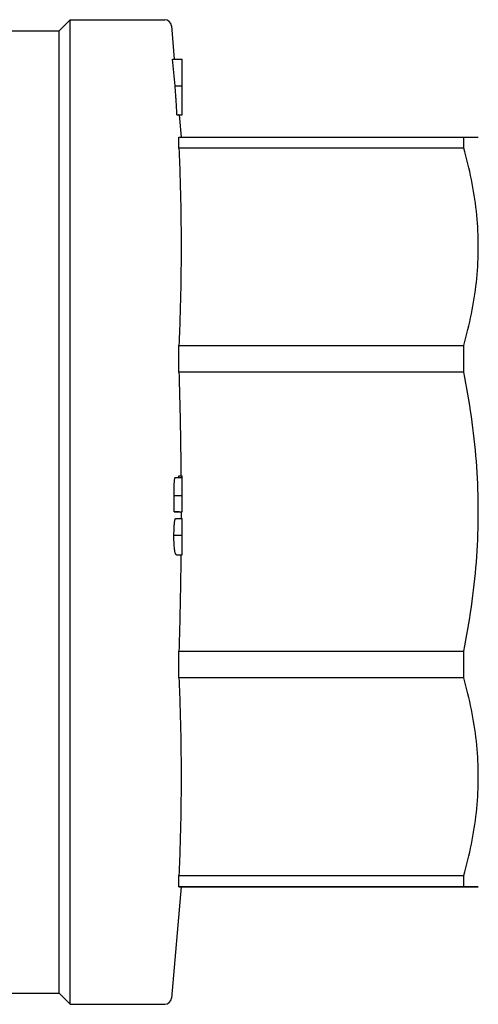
# Model space of a CAD drawing. Header units: millimetres. Extents: x 57 to 3590, y -32 to 416.
# Tile 9 of 10: x 319 to 360, y 328 to 416. Entities that reach past the tile are written whole.
import ezdxf

# ---------------------------------------------------------------- set-up
doc = ezdxf.new("R2010")
doc.units = ezdxf.units.MM
doc.layers.add('DETAIL', color=2, linetype='Continuous')

msp = doc.modelspace()

# ---------------------------------------------------------------- linework, layer by layer
at = {"layer": 'DETAIL'}
for p, q in [((322.484, 414.581), (323.484, 415.581)), ((323.484, 327.581), (323.484, 415.581)), ((323.484, 415.581), (331.934, 415.581)), ((314.984, 414.581), (322.484, 414.581)), ((322.484, 328.581), (322.484, 414.581)), ((332.532, 415.033), (332.792, 412.059)), ((332.628, 412.059), (333.484, 412.059)), ((333.484, 409.679), (333.484, 412.059)), ((332.87, 409.679), (333.484, 409.679)), ((333.484, 407.092), (333.484, 409.679)), ((333.034, 407.092), (333.484, 407.092)), ((333.057, 407.091), (333.484, 407.091)), ((333.13, 407.089), (333.484, 407.089)), ((333.147, 407.089), (333.484, 407.089)), ((333.148, 407.088), (333.148, 407.089)), ((333.148, 407.088), (333.484, 407.088)), ((333.163, 407.087), (333.484, 407.087)), ((333.204, 407.085), (333.484, 407.085)), ((333.212, 407.084), (333.484, 407.084)), ((333.225, 407.082), (333.224, 407.084)), ((333.225, 407.082), (333.484, 407.082)), ((333.227, 407.082), (333.225, 407.082)), ((333.227, 407.082), (333.484, 407.082)), ((333.228, 407.082), (333.402, 405.092)), ((333.228, 407.078), (333.484, 407.078)), ((333.228, 407.078), (333.484, 407.078)), ((333.228, 407.075), (333.484, 407.075)), ((333.228, 407.072), (333.484, 407.072)), ((333.228, 407.071), (333.484, 407.071)), ((333.229, 407.069), (333.484, 407.069)), ((333.484, 407.091), (333.484, 407.092)), ((333.484, 407.089), (333.484, 407.091)), ((333.484, 407.088), (333.484, 407.089)), ((333.484, 407.089), (333.484, 407.089)), ((333.484, 407.087), (333.484, 407.088)), ((333.484, 407.085), (333.484, 407.087)), ((333.484, 407.084), (333.484, 407.085)), ((333.484, 407.082), (333.484, 407.084)), ((333.484, 407.078), (333.484, 407.082)), ((333.484, 407.082), (333.484, 407.082)), ((333.484, 407.075), (333.484, 407.078)), ((333.484, 407.078), (333.484, 407.078)), ((333.484, 407.072), (333.484, 407.075)), ((333.484, 407.071), (333.484, 407.072)), ((333.484, 407.069), (333.484, 407.071)), ((333.206, 405.092), (358.685, 405.092)), ((333.206, 404.108), (333.206, 405.092)), ((358.685, 404.108), (358.685, 405.092)), ((359.984, 405.081), (359.984, 405.081)), ((358.685, 404.108), (333.206, 404.108)), ((333.206, 386.471), (358.685, 386.471)), ((333.206, 384.093), (333.206, 386.471)), ((358.685, 384.093), (358.685, 386.471)), ((358.685, 384.093), (333.206, 384.093)), ((332.89, 374.668), (333.484, 374.668)), ((333.202, 374.815), (333.484, 374.815)), ((333.484, 374.668), (333.484, 374.815)), ((333.484, 373.07), (333.484, 374.668)), ((332.772, 373.07), (333.484, 373.07)), ((333.484, 371.588), (333.484, 373.07)), ((332.774, 371.588), (333.484, 371.588)), ((333.214, 371.583), (332.774, 371.588)), ((333.214, 371.583), (333.484, 371.583)), ((333.484, 371.583), (333.484, 371.588)), ((332.921, 370.994), (333.484, 370.994)), ((333.484, 369.512), (333.484, 370.994)), ((332.763, 369.512), (333.484, 369.512)), ((333.484, 367.76), (333.484, 369.512)), ((332.991, 367.76), (333.484, 367.76)), ((333.206, 359.128), (358.685, 359.128)), ((333.206, 357.929), (333.206, 359.128)), ((358.685, 356.748), (358.685, 359.128)), ((333.206, 356.748), (333.206, 357.929)), ((358.685, 356.748), (333.206, 356.748)), ((333.206, 339.079), (358.685, 339.079)), ((333.206, 338.092), (333.206, 339.079)), ((358.685, 338.092), (358.685, 339.079)), ((333.403, 338.081), (332.532, 328.128)), ((358.685, 338.092), (333.206, 338.092)), ((333.402, 338.069), (358.685, 338.069)), ((359.984, 338.081), (359.984, 338.081)), ((314.984, 328.581), (322.484, 328.581)), ((322.484, 328.581), (323.484, 327.581)), ((323.484, 327.581), (331.934, 327.581))]:
    msp.add_line(p, q, dxfattribs=at)
at = {"layer": 'DETAIL', "flags": 128}
for points in [[(333.034, 407.092), (333.028, 407.2), (333.021, 407.308), (333.015, 407.416), (333.008, 407.524), (333.001, 407.631), (332.995, 407.739), (332.988, 407.847), (332.981, 407.955), (332.975, 408.063), (332.968, 408.17), (332.961, 408.278), (332.954, 408.386), (332.947, 408.494), (332.94, 408.602), (332.933, 408.709), (332.926, 408.817), (332.919, 408.925), (332.912, 409.033), (332.905, 409.141), (332.898, 409.248), (332.891, 409.356), (332.884, 409.464), (332.877, 409.572), (332.87, 409.679)], [(358.685, 405.092), (358.783, 405.091), (358.878, 405.091), (358.969, 405.09), (359.056, 405.09), (359.14, 405.09), (359.22, 405.089), (359.297, 405.089), (359.369, 405.088), (359.438, 405.088), (359.503, 405.087), (359.563, 405.087), (359.62, 405.086), (359.673, 405.086), (359.722, 405.086), (359.767, 405.085), (359.808, 405.085), (359.845, 405.084), (359.877, 405.084), (359.905, 405.083), (359.929, 405.083), (359.949, 405.082), (359.964, 405.082), (359.975, 405.081), (359.982, 405.081), (359.984, 405.081)], [(333.206, 404.108), (333.221, 403.749), (333.236, 403.389), (333.25, 403.029), (333.263, 402.669), (333.276, 402.309), (333.289, 401.949), (333.3, 401.589), (333.311, 401.229), (333.322, 400.869), (333.332, 400.509), (333.341, 400.149), (333.349, 399.789), (333.357, 399.429), (333.365, 399.069), (333.371, 398.709), (333.377, 398.349), (333.383, 397.99), (333.388, 397.63), (333.392, 397.27), (333.395, 396.91), (333.398, 396.55), (333.4, 396.19), (333.401, 395.83), (333.402, 395.47), (333.402, 395.11), (333.402, 394.75), (333.4, 394.39), (333.398, 394.03), (333.396, 393.67), (333.392, 393.31), (333.388, 392.95), (333.384, 392.59), (333.378, 392.23), (333.372, 391.871), (333.365, 391.511), (333.358, 391.151), (333.35, 390.791), (333.341, 390.431), (333.332, 390.071), (333.322, 389.711), (333.312, 389.351), (333.301, 388.991), (333.289, 388.631), (333.276, 388.271), (333.263, 387.911), (333.25, 387.551), (333.236, 387.191), (333.221, 386.831), (333.206, 386.471)], [(359.984, 395.29), (359.982, 395.643), (359.975, 395.995), (359.964, 396.349), (359.949, 396.702), (359.93, 397.055), (359.906, 397.409), (359.878, 397.763), (359.846, 398.116), (359.809, 398.47), (359.769, 398.824), (359.724, 399.178), (359.675, 399.531), (359.622, 399.885), (359.565, 400.238), (359.504, 400.592), (359.44, 400.945), (359.371, 401.298), (359.298, 401.65), (359.221, 402.003), (359.141, 402.355), (359.057, 402.706), (358.969, 403.057), (358.878, 403.408), (358.783, 403.759), (358.685, 404.108)], [(358.685, 386.471), (358.783, 386.823), (358.878, 387.174), (358.97, 387.526), (359.057, 387.877), (359.141, 388.229), (359.221, 388.581), (359.298, 388.933), (359.37, 389.285), (359.439, 389.637), (359.504, 389.989), (359.565, 390.342), (359.622, 390.694), (359.675, 391.047), (359.724, 391.4), (359.769, 391.753), (359.809, 392.106), (359.846, 392.459), (359.878, 392.812), (359.906, 393.166), (359.93, 393.52), (359.949, 393.873), (359.965, 394.227), (359.975, 394.581), (359.982, 394.936), (359.984, 395.29)], [(333.206, 384.093), (333.217, 383.707), (333.229, 383.32), (333.24, 382.933), (333.25, 382.547), (333.261, 382.16), (333.271, 381.774), (333.28, 381.387), (333.289, 381), (333.298, 380.614), (333.307, 380.227), (333.315, 379.841), (333.323, 379.454), (333.33, 379.067), (333.337, 378.681), (333.344, 378.294), (333.351, 377.908), (333.357, 377.521), (333.362, 377.134), (333.368, 376.748), (333.373, 376.361), (333.377, 375.975), (333.381, 375.588), (333.385, 375.201), (333.389, 374.815)], [(359.984, 371.611), (359.982, 372.11), (359.975, 372.609), (359.964, 373.109), (359.949, 373.609), (359.93, 374.11), (359.906, 374.61), (359.878, 375.111), (359.846, 375.611), (359.809, 376.112), (359.769, 376.613), (359.724, 377.114), (359.675, 377.614), (359.622, 378.115), (359.565, 378.615), (359.504, 379.115), (359.44, 379.615), (359.371, 380.115), (359.298, 380.614), (359.221, 381.112), (359.141, 381.611), (359.057, 382.108), (358.969, 382.605), (358.878, 383.102), (358.783, 383.598), (358.685, 384.093)], [(332.772, 373.07), (332.772, 373.173), (332.772, 373.276), (332.772, 373.379), (332.773, 373.482), (332.774, 373.583), (332.776, 373.683), (332.778, 373.781), (332.781, 373.877), (332.784, 373.97), (332.788, 374.06), (332.792, 374.146), (332.797, 374.23), (332.802, 374.308), (332.808, 374.378), (332.815, 374.44), (332.822, 374.495), (332.83, 374.54), (332.838, 374.578), (332.846, 374.608), (332.855, 374.631), (332.864, 374.648), (332.872, 374.66), (332.881, 374.666), (332.89, 374.668)], [(333.402, 371.583), (333.402, 371.558), (333.402, 371.534), (333.402, 371.509), (333.402, 371.485), (333.402, 371.46), (333.402, 371.436), (333.402, 371.411), (333.402, 371.387), (333.402, 371.362), (333.402, 371.337), (333.402, 371.313), (333.402, 371.288), (333.402, 371.264), (333.402, 371.239), (333.402, 371.215), (333.402, 371.19), (333.402, 371.166), (333.402, 371.141), (333.402, 371.116), (333.402, 371.092), (333.402, 371.067), (333.402, 371.043), (333.402, 371.018), (333.402, 370.994)], [(358.685, 359.128), (358.783, 359.625), (358.878, 360.123), (358.97, 360.62), (359.057, 361.118), (359.141, 361.616), (359.221, 362.114), (359.298, 362.612), (359.37, 363.11), (359.439, 363.609), (359.504, 364.107), (359.565, 364.606), (359.622, 365.105), (359.675, 365.605), (359.724, 366.104), (359.769, 366.604), (359.809, 367.104), (359.846, 367.604), (359.878, 368.104), (359.906, 368.604), (359.93, 369.105), (359.949, 369.606), (359.965, 370.107), (359.975, 370.608), (359.982, 371.109), (359.984, 371.611)], [(332.763, 369.512), (332.763, 369.621), (332.765, 369.729), (332.767, 369.836), (332.77, 369.94), (332.773, 370.042), (332.777, 370.14), (332.782, 370.234), (332.787, 370.324), (332.793, 370.409), (332.8, 370.49), (332.807, 370.565), (332.814, 370.635), (332.822, 370.699), (332.83, 370.755), (332.838, 370.805), (332.847, 370.848), (332.855, 370.885), (332.864, 370.916), (332.873, 370.941), (332.883, 370.961), (332.892, 370.976), (332.902, 370.986), (332.911, 370.992), (332.921, 370.994)], [(332.991, 367.76), (332.978, 367.762), (332.965, 367.766), (332.952, 367.774), (332.939, 367.787), (332.926, 367.803), (332.913, 367.824), (332.9, 367.849), (332.888, 367.88), (332.875, 367.917), (332.863, 367.962), (332.851, 368.014), (332.84, 368.074), (332.828, 368.145), (332.817, 368.226), (332.807, 368.318), (332.798, 368.418), (332.789, 368.527), (332.782, 368.647), (332.775, 368.775), (332.77, 368.911), (332.766, 369.055), (332.764, 369.204), (332.763, 369.357), (332.763, 369.512)], [(333.383, 367.76), (333.38, 367.401), (333.375, 367.041), (333.371, 366.681), (333.366, 366.322), (333.361, 365.962), (333.356, 365.602), (333.35, 365.243), (333.344, 364.883), (333.338, 364.523), (333.331, 364.164), (333.324, 363.804), (333.317, 363.444), (333.309, 363.085), (333.301, 362.725), (333.293, 362.365), (333.285, 362.006), (333.276, 361.646), (333.267, 361.286), (333.257, 360.927), (333.247, 360.567), (333.237, 360.207), (333.227, 359.848), (333.217, 359.488), (333.206, 359.128)], [(333.206, 356.748), (333.221, 356.388), (333.236, 356.027), (333.25, 355.666), (333.263, 355.306), (333.276, 354.945), (333.289, 354.585), (333.3, 354.224), (333.311, 353.864), (333.322, 353.503), (333.332, 353.142), (333.341, 352.782), (333.349, 352.421), (333.357, 352.061), (333.365, 351.7), (333.371, 351.339), (333.377, 350.979), (333.383, 350.618), (333.388, 350.258), (333.392, 349.897), (333.395, 349.536), (333.398, 349.176), (333.4, 348.815), (333.401, 348.455), (333.402, 348.094), (333.402, 347.734), (333.402, 347.373), (333.4, 347.012), (333.398, 346.652), (333.396, 346.291), (333.392, 345.931), (333.388, 345.57), (333.384, 345.209), (333.378, 344.849), (333.372, 344.488), (333.365, 344.128), (333.358, 343.767), (333.35, 343.406), (333.341, 343.046), (333.332, 342.685), (333.322, 342.325), (333.312, 341.964), (333.301, 341.604), (333.289, 341.243), (333.276, 340.882), (333.263, 340.522), (333.25, 340.161), (333.236, 339.801), (333.221, 339.44), (333.206, 339.079)], [(359.984, 347.914), (359.982, 348.267), (359.975, 348.621), (359.964, 348.974), (359.949, 349.328), (359.93, 349.682), (359.906, 350.037), (359.878, 350.391), (359.846, 350.745), (359.809, 351.1), (359.769, 351.454), (359.724, 351.809), (359.675, 352.163), (359.622, 352.517), (359.565, 352.871), (359.504, 353.225), (359.44, 353.579), (359.371, 353.932), (359.298, 354.286), (359.221, 354.639), (359.141, 354.991), (359.057, 355.343), (358.969, 355.695), (358.878, 356.047), (358.783, 356.398), (358.685, 356.748)], [(358.685, 339.079), (358.783, 339.431), (358.878, 339.783), (358.97, 340.135), (359.057, 340.488), (359.141, 340.84), (359.221, 341.192), (359.298, 341.545), (359.37, 341.898), (359.439, 342.25), (359.504, 342.603), (359.565, 342.956), (359.622, 343.31), (359.675, 343.663), (359.724, 344.016), (359.769, 344.37), (359.809, 344.724), (359.846, 345.078), (359.878, 345.432), (359.906, 345.786), (359.93, 346.14), (359.949, 346.495), (359.965, 346.849), (359.975, 347.204), (359.982, 347.559), (359.984, 347.914)], [(333.206, 338.092), (333.221, 338.091), (333.235, 338.091), (333.249, 338.09), (333.262, 338.09), (333.275, 338.09), (333.287, 338.089), (333.299, 338.089), (333.31, 338.088), (333.32, 338.088), (333.33, 338.087), (333.339, 338.087), (333.348, 338.086), (333.356, 338.086), (333.363, 338.085), (333.37, 338.085), (333.376, 338.085), (333.381, 338.084), (333.386, 338.084), (333.39, 338.083), (333.394, 338.083), (333.397, 338.082), (333.399, 338.082), (333.401, 338.081), (333.402, 338.081), (333.402, 338.081)], [(359.984, 338.081), (359.982, 338.081), (359.975, 338.081), (359.964, 338.082), (359.949, 338.082), (359.93, 338.083), (359.906, 338.083), (359.878, 338.084), (359.846, 338.084), (359.809, 338.085), (359.769, 338.085), (359.724, 338.086), (359.675, 338.086), (359.622, 338.086), (359.565, 338.087), (359.504, 338.087), (359.44, 338.088), (359.371, 338.088), (359.298, 338.089), (359.221, 338.089), (359.141, 338.09), (359.057, 338.09), (358.969, 338.09), (358.878, 338.091), (358.783, 338.091), (358.685, 338.092)], [(358.685, 338.069), (358.783, 338.07), (358.878, 338.07), (358.97, 338.071), (359.057, 338.071), (359.141, 338.072), (359.221, 338.072), (359.298, 338.072), (359.37, 338.073), (359.439, 338.073), (359.504, 338.074), (359.565, 338.074), (359.622, 338.075), (359.675, 338.075), (359.724, 338.076), (359.769, 338.076), (359.809, 338.076), (359.846, 338.077), (359.878, 338.077), (359.906, 338.078), (359.93, 338.078), (359.949, 338.079), (359.965, 338.079), (359.975, 338.08), (359.982, 338.08), (359.984, 338.081)]]:
    msp.add_lwpolyline(points, dxfattribs=at)
at = {"layer": 'DETAIL'}
for centre, start, end in [((331.934, 414.981), 5, 90), ((331.934, 328.181), 270, 355)]:
    msp.add_arc(centre, 0.6, start, end, dxfattribs=at)
for centre, major_axis, ratio, start_param, end_param in [((-4129.495, 109.987), (4477.491, 0), 0.814968, 0.082223, 0.082877), ((-148.833, 407.07), (482.078, 0), 0.001545, 0.027913, 0.02955), ((-108.725, 407.084), (441.956, 0), 0.000516, 0.019572, 0.021413), ((-101.913, 407.075), (435.143, 0), 0.001545, 0.017705, 0.019518), ((-1657.485, 281.611), (1996.598, -0.012), 0.817467, 0.076959, 0.076961), ((-80.154, 407.083), (413.382, 0), 0.000516, 0.008667, 0.010634), ((-1299.635, 429.028), (1637.362, 0), 0.445664, 6.208621, 6.208823), ((-132.52, 371.637), (465.294, -0.05), 0.999999, 0, 0.003185)]:
    msp.add_ellipse(centre, major_axis=major_axis, ratio=ratio, start_param=start_param, end_param=end_param, dxfattribs=at)

doc.saveas('drawing.dxf')
